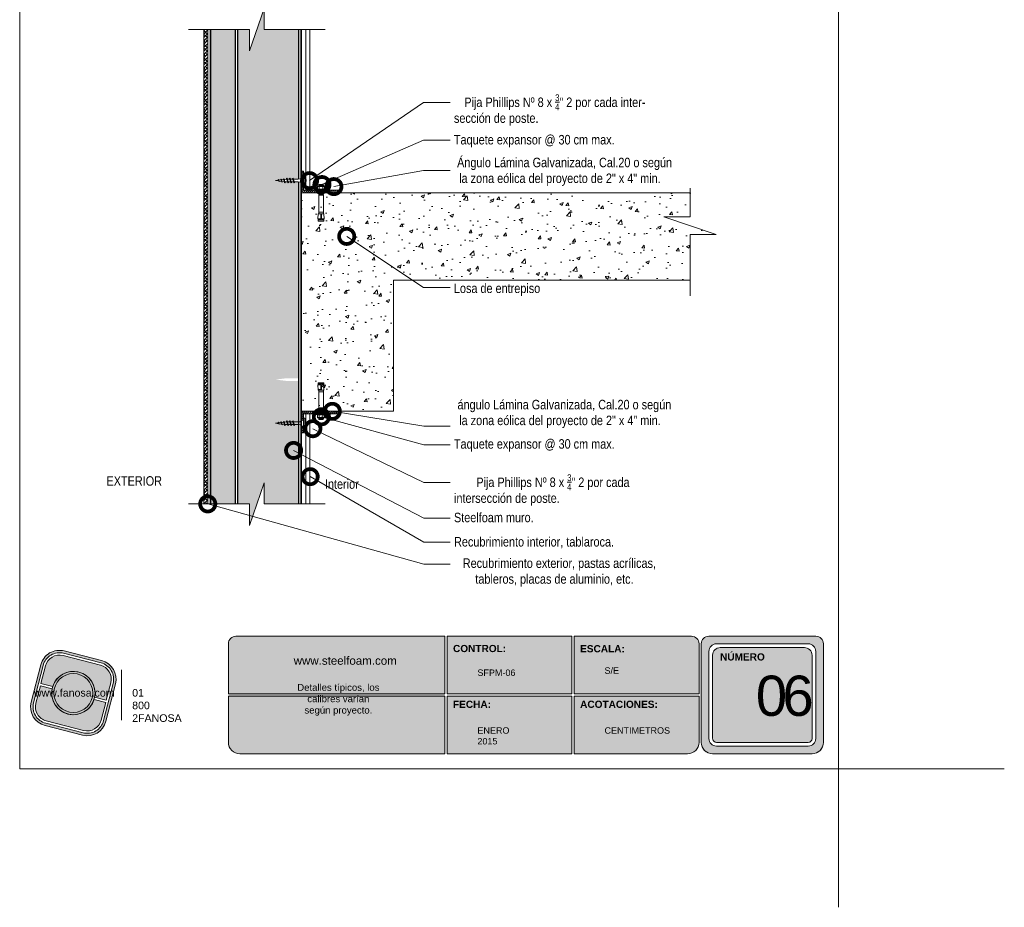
# Model space of a CAD drawing. Header units: millimetres. Extents: x 561 to 590.9, y 81.2 to 116.7.
import ezdxf

# ---------------------------------------------------------------- set-up
doc = ezdxf.new("R2010")
doc.units = ezdxf.units.MM
doc.header["$LTSCALE"] = 0.025
doc.linetypes.add('DASHED2', pattern=[9.524999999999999, 6.35, -3.175])
doc.layers.get('0').update_dxf_attribs({"lineweight": 5})
for name, color, linetype, lineweight in [('00-ACERO', 4, 'Continuous', 15), ('ESTRUCTURA', 251, 'Continuous', 9), ('hatch', 252, 'Continuous', 0), ('LAMINA ACCESORIOS', 1, 'Continuous', 20), ('LAMINA PANEL', 151, 'Continuous', 25), ('PIJAS', 3, 'Continuous', 0), ('Recubrimientos', 254, 'Continuous', 15), ('STEELFOAM', 170, 'Continuous', 35), ('TEXTO', 7, 'DASHED2', 0), ('TEXTO CUADRO DATOS', 251, 'Continuous', 0)]:
    doc.layers.add(name, color=color, linetype=linetype, lineweight=lineweight)
doc.styles.add('Erika', font='techl___.ttf', dxfattribs={"height": 0.25})
doc.styles.get("Standard").update_dxf_attribs({"font": 'romand.shx'})
doc.dimstyles.new('Erika', dxfattribs={"dimtxt": 0.25, "dimasz": 0.8, "dimexe": 0.5, "dimexo": 0.5, "dimgap": 0, "dimtad": 0, "dimlfac": 0.1, "dimzin": 1, "dimdsep": 46, "dimtxsty": 'Erika', "dimblk": 'DOTSMALL', "dimcen": 2.5, "dimse1": 1, "dimse2": 1, "dimclrd": 252, "dimclre": 252, "dimclrt": 256, "dimadec": 0, "dimazin": 0, "dimtfac": 1, "dimtmove": 0, "dimatfit": 3, "dimldrblk": 'DOTSMALL', "dimfxl": 0, "dimlwd": 0, "dimlwe": 0, "dimarcsym": 0})
pattern_1 = [(0, (39.34349228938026, -159.4264615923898), (0.161925, 0.09348744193), [0.10795, -0.2159]), (120, (39.34349228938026, -159.4264615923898), (-0.1619249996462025, 0.09348744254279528), [0.1079499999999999, -0.2158999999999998]), (59.99999999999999, (39.34349228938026, -159.4264615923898), (3.537975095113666e-10, 0.1869748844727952), [-0.2159, 0.10795])]
pattern_2 = [(49.99999999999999, (0, 0), (0.91092334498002, -0.07969542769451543), [0.09525, -1.04775]), (355, (0, 0), (-0.1762171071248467, 0.9552842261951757), [0.0762, -0.83820292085]), (100.4514447, (0.075910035, -0.0066412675), (0.7347062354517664, 0.8755887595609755), [0.080950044, -0.8904512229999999]), (46.18420000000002, (0, 0.254), (1.35539520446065, -0.2102116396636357), [0.142875, -1.571625]), (96.63555760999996, (0.1129495, 0.2364825), (1.187020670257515, 1.237130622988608), [0.1214251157, -1.3356780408]), (351.1841511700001, (0, 0.254), (1.187020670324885, 1.237130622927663), [0.11429983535, -1.2572986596]), (21, (0.127, 0.1905), (0.7580719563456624, -0.5113259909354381), [0.09525, -1.04775]), (326.0000000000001, (0.127, 0.1905), (0.3090101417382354, 0.9209398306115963), [0.0762, -0.8382]), (71.45144499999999, (0.190172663, 0.1478895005), (1.067082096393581, 0.4096138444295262), [0.08095004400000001, -0.8904496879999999]), (37.50000000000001, (0, 0), (0.01544301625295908, 0.4227751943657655), [0, -0.82804, 0, -0.8509000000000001, 0, -0.8413750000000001]), (7.499999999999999, (0, 0), (0.3340983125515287, 0.5009028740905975), [0, -0.48514, 0, -0.80899, 0, -0.320675]), (327.5, (-0.28321, 0), (0.677952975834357, -0.02864371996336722), [0, -0.3175, 0, -0.9906, 0, -1.31445]), (317.5, (-0.41021, 0), (0.7406459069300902, 0.1271324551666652), [0, -0.41275, 0, -0.65786, 0, -0.93345])]

# ---------------------------------------------------------------- blocks, each defined once
blk = doc.blocks.new('_DotSmall')
at = {"color": 0, "linetype": 'ByBlock', "const_width": 0.5}
blk.add_lwpolyline([(-0.0625, 0, 1), (0.0625, 0, 1)], format="xyb", close=True, dxfattribs=at)
blk = doc.blocks.new('Phillips 8 x 34')
at = {"layer": 'PIJAS'}
for p, q in [((-0.03111873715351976, -0.1322546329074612), (-0.03111873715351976, 0.1322546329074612)), ((-0.03111873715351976, 0.1322546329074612), (0, 0.1322546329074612)), ((0, -0.1322546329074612), (0, 0.1322546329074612)), ((0.1400343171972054, 0.0350085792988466), (0.2681992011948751, 0.0350085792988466)), ((0.2391474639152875, -0.05243507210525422), (0.2744091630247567, 0.05243504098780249)), ((0.248949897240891, -0.062237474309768), (0.2800685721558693, 0.06223744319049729)), ((0.2546092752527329, -0.05243507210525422), (0.2898709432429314, 0.05243504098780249)), ((0.2800686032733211, 0.06223744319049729), (0.2744091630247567, 0.05243500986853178)), ((0.2800685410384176, 0.06223744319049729), (0.2898709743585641, 0.05243500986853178)), ((0.2841510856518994, 0.0350085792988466), (0.3495186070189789, 0.0350085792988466)), ((0.3204122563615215, -0.05243510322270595), (0.3556739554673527, 0.05243504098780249)), ((0.330214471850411, -0.06223744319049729), (0.361333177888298, 0.062237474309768)), ((0.3358738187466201, -0.05243500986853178), (0.3711354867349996, 0.05243513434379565)), ((0.3613333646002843, 0.06223744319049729), (0.355673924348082, 0.05243500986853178)), ((0.3613333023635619, 0.06223744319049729), (0.3711357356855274, 0.05243500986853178)), ((0.3651121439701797, 0.0350085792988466), (0.4304289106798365, 0.0350085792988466)), ((0.4013204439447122, -0.05243500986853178), (0.4365821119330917, 0.05243510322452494)), ((0.4111226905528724, -0.06223738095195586), (0.4422413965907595, 0.06223756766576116)), ((0.4167824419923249, -0.05243507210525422), (0.4520441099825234, 0.05243504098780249)), ((0.4422418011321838, 0.06223744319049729), (0.4365823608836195, 0.05243500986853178)), ((0.4422417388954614, 0.06223744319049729), (0.4520441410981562, 0.05243500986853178)), ((0.4461845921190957, 0.03500851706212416), (0.4590088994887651, 0.03500851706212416)), ((0.5101103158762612, 0.02862083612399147), (0.4590088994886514, 0.03500851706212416)), ((0.4853157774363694, -0.04584511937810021), (0.5146938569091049, 0.04152683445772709)), ((0.4951180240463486, -0.05564752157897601), (0.520353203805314, 0.05132942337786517)), ((0.5007773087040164, -0.04584505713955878), (0.5301554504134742, 0.04152711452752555)), ((0.5125021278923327, 0.03500851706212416), (0.5189761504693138, 0.03500851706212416)), ((0.520353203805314, 0.05132957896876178), (0.5146937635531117, 0.04152717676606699)), ((0.5203534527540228, 0.05132933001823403), (0.5301558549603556, 0.04152689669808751)), ((0.580303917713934, 0.0198466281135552), (0.5248955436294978, 0.02677269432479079)), ((0.5634841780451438, -0.03121016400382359), (0.5840657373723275, 0.03000048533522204)), ((0.5732866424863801, -0.04101265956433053), (0.5897253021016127, 0.03980288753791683)), ((0.5789461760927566, -0.03121025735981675), (0.5995277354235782, 0.03000048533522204)), ((0.5897254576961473, 0.03980298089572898), (0.5840660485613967, 0.03000054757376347)), ((0.5897251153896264, 0.03980273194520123), (0.5995275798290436, 0.03000023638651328)), ((0.6507580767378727, 0.01103986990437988), (0.5951456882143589, 0.01799142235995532)), ((0.641653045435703, -0.01657530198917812), (0.6538483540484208, 0.01969414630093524)), ((0.6514554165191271, -0.02637773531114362), (0.6595077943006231, 0.02949664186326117)), ((0.6595078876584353, 0.02949670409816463), (0.6538484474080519, 0.01969427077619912)), ((0.657114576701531, -0.01657523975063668), (0.6693099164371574, 0.01969439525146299)), ((0.6595074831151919, 0.02949654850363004), (0.6693099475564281, 0.01969408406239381)), ((0.7390774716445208, -1.555936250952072e-07), (0.6655319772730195, 0.00919312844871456)), ((-0.03111873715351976, -0.1322546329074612), (0, -0.1322546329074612)), ((0.1400343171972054, -0.03500854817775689), (0.2447228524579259, -0.03500854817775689)), ((0.2489498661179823, -0.062237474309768), (0.2391474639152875, -0.05243507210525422)), ((0.2489498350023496, -0.062237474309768), (0.2546092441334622, -0.05243507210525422)), ((0.2604687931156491, -0.03500854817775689), (0.3260423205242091, -0.03500854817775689)), ((0.3302146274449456, -0.062237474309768), (0.3204122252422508, -0.05243507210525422)), ((0.3302146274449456, -0.062237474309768), (0.3358740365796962, -0.05243507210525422)), ((0.341704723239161, -0.03500854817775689), (0.4071799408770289, -0.03500854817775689)), ((0.4111230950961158, -0.062237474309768), (0.4013206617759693, -0.05243507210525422)), ((0.4111230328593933, -0.062237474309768), (0.4167824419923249, -0.05243504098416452)), ((0.4226419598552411, -0.03500854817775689), (0.4590111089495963, -0.03500854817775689)), ((0.4590093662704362, -0.0350087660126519), (0.4900536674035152, -0.03112822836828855)), ((0.4951183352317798, -0.05564752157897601), (0.4853158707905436, -0.04584505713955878)), ((0.4951182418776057, -0.05564752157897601), (0.5007776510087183, -0.04584511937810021)), ((0.5061336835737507, -0.0291182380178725), (0.5663521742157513, -0.02159092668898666)), ((0.5732867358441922, -0.04101272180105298), (0.5634842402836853, -0.03121025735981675)), ((0.573286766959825, -0.0410125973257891), (0.5789462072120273, -0.03121022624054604)), ((0.5826955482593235, -0.01954798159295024), (0.6428726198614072, -0.01202586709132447)), ((0.6514553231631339, -0.02637767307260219), (0.6416528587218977, -0.01657520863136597)), ((0.6514553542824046, -0.02637764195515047), (0.657114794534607, -0.01657523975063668)), ((0.6589657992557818, -0.0100141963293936), (0.7390774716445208, -1.555936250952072e-07))]:
    blk.add_line(p, q, dxfattribs=at)
at = {"layer": 'PIJAS', "linetype": 'ByBlock', "lineweight": 0}
blk.add_arc((0.2076005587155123, 0), 0.272906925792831, 151.0127863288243, 208.9872136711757, dxfattribs=at)
at = {"layer": 'PIJAS'}
for centre, start, end in [((0.1425436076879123, 0.1880696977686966), 201.3836139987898, 269.0608419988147), ((0.1425436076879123, -0.1880696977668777), 90.93910300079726, 158.6163309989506)]:
    blk.add_arc(centre, 0.1530816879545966, start, end, dxfattribs=at)
blk = doc.blocks.new('LOGO GRIS')
h = blk.add_hatch(color=254)
edge = h.paths.add_edge_path()
edge.add_arc((2075.55300328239, 279.2979295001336), 0.508199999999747, 255.6007667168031, 345.6007667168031, ccw=False)
edge.add_line((2075.426625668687, 278.8056938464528), (2074.442154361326, 279.0584490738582))
edge.add_arc((2074.568531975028, 279.5506847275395), 0.5082000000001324, 165.6007667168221, 255.6007667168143, ccw=False)
edge.add_line((2074.076296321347, 279.6770623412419), (2074.329051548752, 280.661533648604))
edge.add_arc((2074.821287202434, 280.535156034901), 0.508200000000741, 75.60076671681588, 165.6007667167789, ccw=False)
edge.add_line((2074.947664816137, 281.0273916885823), (2075.932136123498, 280.7746364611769))
edge.add_arc((2075.805758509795, 280.2824008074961), 0.5081999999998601, -14.399233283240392, 75.60076671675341, ccw=False)
edge.add_line((2076.297994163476, 280.1560231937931), (2076.045238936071, 279.1715518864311))
edge = h.paths.add_edge_path(flags=16)
edge.add_arc((2075.55300328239, 279.2979295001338), 0.4446749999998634, 255.6007667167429, 345.6007667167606, ccw=False)
edge.add_line((2075.4424228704, 278.867223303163), (2074.457951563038, 279.1199785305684))
edge.add_arc((2074.568531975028, 279.5506847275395), 0.4446750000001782, 165.6007667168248, 255.6007667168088, ccw=False)
edge.add_line((2074.137825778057, 279.6612651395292), (2074.390581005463, 280.6457364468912))
edge.add_arc((2074.821287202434, 280.5351560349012), 0.4446750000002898, 75.60076671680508, 165.6007667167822, ccw=False)
edge.add_line((2074.931867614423, 280.9658622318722), (2075.916338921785, 280.7131070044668))
edge.add_arc((2075.805758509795, 280.2824008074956), 0.4446750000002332, -14.399233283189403, 75.60076671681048, ccw=False)
edge.add_line((2076.236464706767, 280.1718203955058), (2075.983709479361, 279.1873490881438))
h = blk.add_hatch(color=254)
edge = h.paths.add_edge_path()
edge.add_line((2076.05645623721, 279.7261466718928), (2076.174935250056, 280.1876175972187))
edge.add_arc((2075.805758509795, 280.2824008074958), 0.3811499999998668, 345.60076671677, 435.6007667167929)
edge.add_line((2075.900541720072, 280.6515775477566), (2074.916070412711, 280.9043327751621))
edge.add_arc((2074.821287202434, 280.5351560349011), 0.3811500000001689, 75.6007667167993, 165.6007667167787)
edge.add_line((2074.452110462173, 280.6299392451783), (2074.333631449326, 280.1684683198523))
edge.add_line((2074.333631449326, 280.1684683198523), (2074.642133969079, 280.0892627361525))
edge.add_arc((2075.187145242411, 279.9165427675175), 0.5717249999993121, -11.21449474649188, 162.4160281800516, ccw=False)
edge.add_line((2075.747953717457, 279.8053522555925), (2076.05645623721, 279.7261466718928))
h = blk.add_hatch(color=254)
h.paths.add_polyline_path([(2074.615420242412, 279.9165427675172, 1), (2075.758870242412, 279.9165427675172, 1)])
h.paths.add_polyline_path([(2075.699701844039, 279.9165427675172, -1), (2074.674588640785, 279.9165427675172, -1)], flags=16)
blk.add_hatch(color=252).paths.add_polyline_path([(2075.699701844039, 279.9165427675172, 1), (2074.674588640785, 279.9165427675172, 1)])
h = blk.add_hatch(color=254)
edge = h.paths.add_edge_path()
edge.add_arc((2075.187145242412, 279.9165427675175), 0.5717250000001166, 168.7855052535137, 342.4160281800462)
edge.add_line((2075.732156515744, 279.7438227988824), (2076.040659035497, 279.6646172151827))
edge.add_line((2076.040659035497, 279.6646172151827), (2075.922180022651, 279.2031462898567))
edge.add_arc((2075.55300328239, 279.2979295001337), 0.3811499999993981, 255.6007667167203, 345.60076671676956, ccw=False)
edge.add_line((2075.458220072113, 278.9287527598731), (2074.473748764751, 279.1815079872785))
edge.add_arc((2074.568531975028, 279.5506847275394), 0.3811500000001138, 165.6007667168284, 255.60076671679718, ccw=False)
edge.add_line((2074.199355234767, 279.6454679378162), (2074.317834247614, 280.1069388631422))
edge.add_line((2074.317834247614, 280.1069388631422), (2074.626336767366, 280.0277332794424))
at = {"color": 254}
for points in [[(2076.045238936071, 279.1715518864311, -0.414213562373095), (2075.426625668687, 278.8056938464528), (2074.442154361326, 279.0584490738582, -0.414213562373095), (2074.076296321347, 279.6770623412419), (2074.329051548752, 280.661533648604, -0.414213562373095), (2074.947664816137, 281.0273916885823), (2075.932136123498, 280.7746364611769, -0.4142135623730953), (2076.297994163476, 280.1560231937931)], [(2075.983709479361, 279.1873490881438, -0.4142135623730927), (2075.4424228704, 278.867223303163), (2074.457951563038, 279.1199785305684, -0.4142135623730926), (2074.137825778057, 279.6612651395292), (2074.390581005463, 280.6457364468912, -0.414213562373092), (2074.931867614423, 280.9658622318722), (2075.916338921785, 280.7131070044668, -0.4142135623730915), (2076.236464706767, 280.1718203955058)], [(2076.05645623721, 279.7261466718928), (2076.174935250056, 280.1876175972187, 0.414213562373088), (2075.900541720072, 280.6515775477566), (2074.916070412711, 280.9043327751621, 0.4142135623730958), (2074.452110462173, 280.6299392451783), (2074.333631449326, 280.1684683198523), (2074.642133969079, 280.0892627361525, -0.9459053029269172), (2075.747953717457, 279.8053522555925)], [(2074.626336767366, 280.0277332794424, 0.9459053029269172), (2075.732156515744, 279.7438227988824), (2076.040659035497, 279.6646172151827), (2075.922180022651, 279.2031462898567, -0.4142135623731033), (2075.458220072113, 278.9287527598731), (2074.473748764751, 279.1815079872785, -0.414213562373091), (2074.199355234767, 279.6454679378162), (2074.317834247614, 280.1069388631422)]]:
    blk.add_lwpolyline(points, format="xyb", close=True, dxfattribs=at)
for radius in [0.5717249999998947, 0.5125566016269]:
    blk.add_circle((2075.187145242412, 279.9165427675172), radius, dxfattribs=at)
blk = doc.blocks.new('FANOSA')
at = {"color": 253, "const_width": 0.02}
blk.add_lwpolyline([(365.3181968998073, 247.9798347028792), (365.3181968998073, 246.6427006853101)], dxfattribs=at)
at = {"color": 254}
blk.add_blockref('LOGO GRIS', (-1711.138939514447, -32.55437656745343), dxfattribs=at)
at = {"layer": 'TEXTO CUADRO DATOS', "char_height": 0.2, "width": 0.003231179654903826, "attachment_point": 1}
for s, insert in [('{\\fArial|b0|i0|c0|p34;www.fanosa.com}', (363.0082168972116, 247.4682254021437)), ('{\\fArial|b0|i0|c0|p34;01 800 2FANOSA}', (365.5993370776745, 247.4682254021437))]:
    blk.add_mtext(s, dxfattribs=dict(at, insert=insert))
blk = doc.blocks.new('PI-ANCL')
at = {"layer": 'PIJAS', "color": 152}
for p, q in [((0.003449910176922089, 0.03554760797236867), (0.008473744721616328, 0.03554760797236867)), ((0.003449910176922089, 0.03512607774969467), (0.003449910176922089, 0.03554760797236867)), ((0.008473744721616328, 0.0354051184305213), (0.008473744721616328, 0.03554760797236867)), ((-0.0001479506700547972, 0.02959035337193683), (0.01207160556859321, 0.02959035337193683)), ((-0.0001479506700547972, 0.02869344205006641), (-0.0001479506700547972, 0.02959035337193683)), ((-0.0001479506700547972, 0.02869344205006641), (0.01207160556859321, 0.02869344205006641)), ((0.00168298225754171, 0.03058682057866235), (0.00168298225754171, 0.03267531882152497)), ((0.002282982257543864, 0.03352828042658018), (0.009640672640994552, 0.03352828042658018)), ((0.002282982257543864, 0.03327531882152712), (0.003108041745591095, 0.03327531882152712)), ((0.002282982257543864, 0.0299868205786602), (0.003108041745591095, 0.0299868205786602)), ((0.002282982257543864, 0.02973385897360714), (0.009640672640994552, 0.02973385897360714)), ((0.003159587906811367, 0.03482408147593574), (0.003449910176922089, 0.03512607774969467)), ((0.003449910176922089, 0.03454582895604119), (0.003159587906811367, 0.03482408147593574)), ((0.003159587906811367, 0.03424383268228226), (0.003449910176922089, 0.03454582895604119)), ((0.003449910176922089, 0.03396558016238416), (0.003159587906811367, 0.03424383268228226)), ((0.003159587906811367, 0.03366358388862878), (0.003449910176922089, 0.03396558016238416)), ((0.003300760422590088, 0.03352828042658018), (0.003159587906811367, 0.03366358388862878)), ((0.003159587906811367, 0.0296018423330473), (0.003286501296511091, 0.02973385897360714)), ((0.003171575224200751, 0.02959035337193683), (0.003159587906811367, 0.0296018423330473)), ((0.003159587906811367, 0.02844134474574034), (0.003401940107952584, 0.02869344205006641)), ((0.003449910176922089, 0.02816309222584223), (0.003159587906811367, 0.02844134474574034)), ((0.003159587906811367, 0.0278610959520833), (0.003449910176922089, 0.02816309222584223)), ((0.003449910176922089, 0.02758284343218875), (0.003159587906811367, 0.0278610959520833)), ((0.003159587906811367, 0.02728084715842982), (0.003449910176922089, 0.02758284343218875)), ((0.003449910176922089, 0.02700259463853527), (0.003159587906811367, 0.02728084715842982)), ((0.003159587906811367, 0.02670059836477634), (0.003449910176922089, 0.02700259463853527)), ((0.003449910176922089, 0.02642234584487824), (0.003159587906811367, 0.02670059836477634)), ((0.003159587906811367, 0.02612034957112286), (0.003449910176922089, 0.02642234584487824)), ((0.003449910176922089, 0.02584209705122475), (0.003159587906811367, 0.02612034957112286)), ((0.003159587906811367, 0.02554010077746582), (0.003449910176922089, 0.02584209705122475)), ((0.003449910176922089, 0.02526184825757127), (0.003159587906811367, 0.02554010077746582)), ((0.003159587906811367, 0.02495985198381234), (0.003449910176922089, 0.02526184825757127)), ((0.003449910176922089, 0.02468159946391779), (0.003159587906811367, 0.02495985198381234)), ((0.003159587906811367, 0.02437960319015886), (0.003449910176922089, 0.02468159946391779)), ((0.003449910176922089, 0.02410135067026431), (0.003159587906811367, 0.02437960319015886)), ((0.003159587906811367, 0.02379935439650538), (0.003449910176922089, 0.02410135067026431)), ((0.003449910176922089, 0.02352110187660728), (0.003159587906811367, 0.02379935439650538)), ((0.003449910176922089, 0.03512607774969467), (0.008473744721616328, 0.0354051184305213)), ((0.003449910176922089, 0.03454582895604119), (0.008473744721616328, 0.03482486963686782)), ((0.003449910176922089, 0.03396558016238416), (0.008473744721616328, 0.03424462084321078)), ((0.003449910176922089, 0.02816309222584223), (0.008473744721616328, 0.02844213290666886)), ((0.003449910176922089, 0.02758284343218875), (0.008473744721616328, 0.02786188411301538)), ((0.003449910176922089, 0.02700259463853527), (0.008473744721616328, 0.0272816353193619)), ((0.003449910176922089, 0.02642234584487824), (0.008473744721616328, 0.02670138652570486)), ((0.003449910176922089, 0.02584209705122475), (0.008473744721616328, 0.02612113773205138)), ((0.003449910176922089, 0.02526184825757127), (0.008473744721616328, 0.0255408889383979)), ((0.003449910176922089, 0.02468159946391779), (0.008473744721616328, 0.02496064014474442)), ((0.003449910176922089, 0.02468159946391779), (0.008473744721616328, 0.02496064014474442)), ((0.003449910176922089, 0.02410135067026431), (0.008473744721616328, 0.02438039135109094)), ((0.003449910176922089, 0.02410135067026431), (0.008473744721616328, 0.02438039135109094)), ((0.003449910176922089, 0.02352110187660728), (0.008473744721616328, 0.0238001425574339)), ((0.003708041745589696, 0.03058682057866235), (0.003708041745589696, 0.03267531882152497)), ((0.004308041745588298, 0.03327531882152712), (0.007615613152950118, 0.03327531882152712)), ((0.004308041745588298, 0.0299868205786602), (0.007615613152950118, 0.0299868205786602)), ((0.006023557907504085, 0.03352828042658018), (0.008473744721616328, 0.0336643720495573)), ((0.00821561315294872, 0.03058682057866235), (0.00821561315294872, 0.03267531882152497)), ((0.008252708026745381, 0.02959035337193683), (0.008473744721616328, 0.02960263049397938)), ((0.008473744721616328, 0.0354051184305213), (0.008764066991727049, 0.0351268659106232)), ((0.008764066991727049, 0.0351268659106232), (0.008473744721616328, 0.03482486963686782)), ((0.008473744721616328, 0.03482486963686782), (0.008764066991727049, 0.03454661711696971)), ((0.008764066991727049, 0.03454661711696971), (0.008473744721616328, 0.03424462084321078)), ((0.008473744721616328, 0.03424462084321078), (0.008764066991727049, 0.03396636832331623)), ((0.008764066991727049, 0.03396636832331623), (0.008473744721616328, 0.0336643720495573)), ((0.008473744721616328, 0.0336643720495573), (0.008615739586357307, 0.03352828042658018)), ((0.008599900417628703, 0.02973385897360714), (0.008473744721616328, 0.02960263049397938)), ((0.008473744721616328, 0.02960263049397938), (0.00848655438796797, 0.02959035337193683)), ((0.008715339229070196, 0.02869344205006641), (0.008473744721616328, 0.02844213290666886)), ((0.008473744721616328, 0.02844213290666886), (0.008764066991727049, 0.02816388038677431)), ((0.008764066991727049, 0.02816388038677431), (0.008473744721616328, 0.02786188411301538)), ((0.008473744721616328, 0.02786188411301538), (0.008764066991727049, 0.02758363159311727)), ((0.008764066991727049, 0.02758363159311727), (0.008473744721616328, 0.0272816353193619)), ((0.008473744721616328, 0.0272816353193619), (0.008764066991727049, 0.02700338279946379)), ((0.008764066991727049, 0.02700338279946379), (0.008473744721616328, 0.02670138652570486)), ((0.008473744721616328, 0.02670138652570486), (0.008764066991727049, 0.02642313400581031)), ((0.008764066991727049, 0.02642313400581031), (0.008473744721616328, 0.02612113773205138)), ((0.008473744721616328, 0.02612113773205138), (0.008764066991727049, 0.02584288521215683)), ((0.008764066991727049, 0.02584288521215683), (0.008473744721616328, 0.0255408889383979)), ((0.008473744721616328, 0.0255408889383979), (0.008764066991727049, 0.02526263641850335)), ((0.008764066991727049, 0.02526263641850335), (0.008473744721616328, 0.02496064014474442)), ((0.008473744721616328, 0.02496064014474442), (0.008764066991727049, 0.02468238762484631)), ((0.008764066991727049, 0.02468238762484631), (0.008473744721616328, 0.02438039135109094)), ((0.008473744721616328, 0.02438039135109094), (0.008764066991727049, 0.02410213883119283)), ((0.008764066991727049, 0.02410213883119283), (0.008473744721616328, 0.0238001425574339)), ((0.008473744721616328, 0.0238001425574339), (0.008473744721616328, 0.02304141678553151)), ((0.008815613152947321, 0.03327531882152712), (0.009640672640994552, 0.03327531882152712)), ((0.008815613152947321, 0.0299868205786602), (0.009640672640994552, 0.0299868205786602)), ((0.01024067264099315, 0.03058682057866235), (0.01024067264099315, 0.03267531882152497)), ((0.01207160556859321, 0.02869344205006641), (0.01207160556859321, 0.02959035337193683)), ((0.003449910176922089, 0.02304141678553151), (0.003159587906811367, 0.02276316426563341)), ((0.003159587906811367, 0.02276316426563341), (0.008764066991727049, 0.02276316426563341)), ((0.003159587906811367, 0.0004031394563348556), (0.003159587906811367, 0.02276316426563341)), ((0.003449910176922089, 0.02352110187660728), (0.003449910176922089, 0.02304141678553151)), ((0.003449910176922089, 0.02304141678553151), (0.008473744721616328, 0.02304141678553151)), ((0.008473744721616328, 0.02304141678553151), (0.008764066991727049, 0.02276316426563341)), ((0.008764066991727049, 0.0004031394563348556), (0.008764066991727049, 0.02276316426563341)), ((0.002160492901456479, -0.005875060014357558), (0.002596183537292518, 0.0004031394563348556)), ((0.002596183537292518, 0.0004031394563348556), (0.009327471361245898, 0.0004031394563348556)), ((0.003159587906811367, 0.002361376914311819), (0.008764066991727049, 0.002361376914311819)), ((0.00555571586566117, 2.104361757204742e-05), (0.006367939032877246, 2.104361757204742e-05)), ((0.00555571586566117, 2.104361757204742e-05), (0.00555571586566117, -0.005875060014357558)), ((0.006367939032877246, 2.104361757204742e-05), (0.006367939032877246, -0.005875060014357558)), ((0.009763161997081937, -0.005875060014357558), (0.009327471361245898, 0.0004031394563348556)), ((0.00555571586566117, -0.005875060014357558), (0.002160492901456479, -0.005875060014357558)), ((0.002451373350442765, -0.007143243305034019), (0.002633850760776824, -0.005875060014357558)), ((0.002451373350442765, -0.007143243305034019), (0.009472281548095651, -0.007143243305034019)), ((0.002451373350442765, -0.008411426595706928), (0.002633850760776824, -0.007143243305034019)), ((0.002451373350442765, -0.008411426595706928), (0.009472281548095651, -0.008411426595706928)), ((0.006367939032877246, -0.005875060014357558), (0.009763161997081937, -0.005875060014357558)), ((0.009472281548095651, -0.007143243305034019), (0.00928980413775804, -0.005875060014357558)), ((0.009472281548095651, -0.008411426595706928), (0.00928980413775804, -0.007143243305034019))]:
    blk.add_line(p, q, dxfattribs=at)
for centre, start, end in [((0.002282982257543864, 0.03292828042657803), 90.00000000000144, 180), ((0.002282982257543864, 0.03267531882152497), 90, 180.0000000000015), ((0.002282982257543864, 0.03058682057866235), 180.0000000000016, 269.9999999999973), ((0.002282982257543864, 0.0303338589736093), 180, 270.0000000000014), ((0.003108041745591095, 0.03267531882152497), 0, 90.00000000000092), ((0.003108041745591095, 0.03058682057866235), 269.9999999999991, 359.9999999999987), ((0.004308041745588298, 0.03267531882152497), 90, 179.9999999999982), ((0.004308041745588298, 0.03058682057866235), 179.9999999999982, 269.9999999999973), ((0.007615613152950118, 0.03267531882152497), 1.831999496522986e-12, 90), ((0.007615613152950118, 0.03058682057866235), 269.9999999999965, 0), ((0.008815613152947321, 0.03267531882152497), 90, 180.0000000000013), ((0.008815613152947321, 0.03058682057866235), 180.0000000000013, 269.9999999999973), ((0.009640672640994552, 0.03292828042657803), 0, 90.00000000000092), ((0.009640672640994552, 0.03267531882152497), 0, 90), ((0.009640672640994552, 0.03058682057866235), 269.9999999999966, 0), ((0.009640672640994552, 0.0303338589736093), 270.0000000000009, 0)]:
    blk.add_arc(centre, 0.0006000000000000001, start, end, dxfattribs=at)

msp = doc.modelspace()

# ---------------------------------------------------------------- hatches: boundary and pattern name
h = msp.add_hatch(color=253)
h.paths.add_polyline_path([(583.1595455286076, 88.32670792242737, 0.4142135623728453), (582.9595455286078, 88.12670792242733), (582.9595455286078, 85.52670792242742, 0.4142135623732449), (583.259545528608, 85.22670792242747), (585.8789428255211, 85.22670792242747, 0.4142135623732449), (586.1789428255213, 85.52670792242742), (586.1789428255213, 88.12670792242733, 0.4142135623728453), (585.9789428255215, 88.32670792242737)])
h.paths.add_polyline_path([(585.978942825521, 87.92670792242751), (585.9789428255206, 85.62670792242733, -0.4142135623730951), (585.7789428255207, 85.42670792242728), (583.359545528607, 85.42670792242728, -0.4142135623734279), (583.1595455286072, 85.62670792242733), (583.1595455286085, 87.92670792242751, -0.4142135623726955), (583.3595455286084, 88.12670792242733), (585.7789428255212, 88.12670792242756, -0.4142135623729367)], flags=16)
h.paths.add_polyline_path([(585.8789428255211, 87.82670792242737), (585.8789428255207, 85.6267079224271, -0.4142135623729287), (585.7789428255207, 85.52670792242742), (583.359545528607, 85.52670792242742, -0.4142135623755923), (583.2595455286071, 85.62670792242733), (583.2595455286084, 87.82670792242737, -0.4142135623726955), (583.4595455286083, 88.02670792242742), (585.6789428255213, 88.02670792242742, -0.4142135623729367)], flags=0)
h.paths.add_polyline_path([(583.8638960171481, 87.73336851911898), (585.1664198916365, 87.73336851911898), (585.1664198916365, 85.47722936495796), (583.8638960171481, 85.47722936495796)], flags=8)
h.paths.add_polyline_path([(583.4073216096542, 89.51213859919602), (584.6516531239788, 89.51213859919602), (584.6516531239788, 89.22065838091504), (583.4073216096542, 89.22065838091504)], flags=9)
msp.add_hatch(color=253).paths.add_polyline_path([(576.197626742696, 85.22670792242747), (576.197626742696, 86.80670792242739), (576.1976267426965, 88.32670792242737), (570.6916732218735, 88.32670792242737, 0.4142135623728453), (570.4916732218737, 88.12670792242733), (570.4916732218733, 86.80670792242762), (570.4916732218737, 85.52670792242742, 0.4142135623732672), (570.7916732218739, 85.22670792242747)])
h = msp.add_hatch(color=253)
h.paths.add_polyline_path([(579.5485861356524, 86.80670792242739), (579.5485861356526, 88.32670792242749), (576.2576267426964, 88.32670792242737), (576.2576267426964, 86.80670792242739)])
h.paths.add_polyline_path([(579.5485861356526, 86.74670792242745), (576.2576267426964, 86.74670792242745), (576.2576267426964, 85.22670792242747), (579.5485861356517, 85.22670792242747)])
h.paths.add_polyline_path([(579.6085861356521, 86.74670792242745), (579.6085861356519, 85.22670792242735), (582.5995455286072, 85.22670792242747, 0.4142135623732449), (582.8995455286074, 85.52670792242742), (582.899545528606, 86.74670792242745)])
h.paths.add_polyline_path([(579.6085861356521, 88.32670792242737), (579.6085861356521, 86.80670792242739), (582.899545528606, 86.80670792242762), (582.8995455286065, 88.12670792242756, 0.414213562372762), (582.6995455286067, 88.32670792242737)])
at = {"layer": 'ESTRUCTURA', "linetype": 'ByBlock', "lineweight": 0}
h = msp.add_hatch(dxfattribs=at)
h.set_pattern_fill('ANSI38', color=256, scale=0.02)
h.set_pattern_definition([(45, (0, 0), (-0.04490128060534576, 0.04490128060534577), []), (135, (0, 0), (-0.1347038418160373, 0.04490128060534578), [0.15875, -0.09525])])
h.paths.add_polyline_path([(569.9471248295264, 104.334624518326), (569.8395906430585, 104.334624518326), (569.8395906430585, 91.81723602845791), (569.9471248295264, 91.81723602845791)])
h = msp.add_hatch(dxfattribs=at)
h.set_pattern_fill('ANSI31', color=256, scale=0.012)
h.set_pattern_definition([(45, (51.47100800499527, -203.6583012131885), (-0.02694076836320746, 0.02694076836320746), [])])
edge = h.paths.add_edge_path()
edge.add_arc((572.3352009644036, 100.5311433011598), 0.1494477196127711, 299.4208628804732, 339.5555660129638)
edge.add_line((572.4752351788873, 100.4789413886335), (572.4752351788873, 100.598582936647))
edge.add_line((572.4752351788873, 100.598582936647), (572.4086128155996, 100.5985829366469))
edge.add_line((572.4086128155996, 100.5985829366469), (572.4086128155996, 100.4009691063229))
h.paths.add_polyline_path([(572.9591249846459, 100.0947906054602), (572.9554787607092, 100.0281682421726), (573.3927504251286, 100.0281682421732), (573.3927504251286, 100.0947906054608)])
edge = h.paths.add_edge_path()
edge.add_line((572.9134806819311, 100.0281682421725), (572.9084840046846, 100.0947906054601))
edge.add_line((572.9084840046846, 100.0947906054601), (572.4752351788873, 100.0947906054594))
edge.add_line((572.4752351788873, 100.0947906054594), (572.4752351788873, 100.2144326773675))
edge.add_arc((572.332691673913, 100.1586173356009), 0.1530816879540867, 21.38367486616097, 60.26746599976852)
edge.add_line((572.4086128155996, 100.2915458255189), (572.4086128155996, 100.0281682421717))
edge.add_line((572.4086128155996, 100.0281682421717), (572.9134806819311, 100.0281682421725))
h = msp.add_hatch(dxfattribs=at)
h.set_pattern_fill('AR-CONC', color=256, scale=0.005)
h.set_pattern_definition(pattern_2)
h.paths.add_polyline_path([(574.8480353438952, 97.72186824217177), (572.4086128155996, 97.72186824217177), (572.4086128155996, 94.26247219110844), (574.8480353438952, 94.26247219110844)])
h = msp.add_hatch(dxfattribs=at)
h.set_pattern_fill('ANSI31', color=256, scale=0.012)
h.set_pattern_definition([(45, (51.47100800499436, -205.4441000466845), (-0.02694076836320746, 0.02694076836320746), [])])
edge = h.paths.add_edge_path()
edge.add_arc((572.3326916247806, 93.755884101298), 0.1530816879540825, 21.38362443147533, 60.26744482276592)
edge.add_line((572.4086128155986, 93.88881256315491), (572.4086128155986, 93.69191698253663))
edge.add_line((572.4086128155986, 93.69191698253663), (572.4752351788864, 93.69191698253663))
edge.add_line((572.4752351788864, 93.69191698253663), (572.4752351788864, 93.81169931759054))
edge = h.paths.add_edge_path()
edge.add_line((572.9084734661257, 94.1957093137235), (572.9134701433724, 94.26233167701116))
edge.add_line((572.9134701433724, 94.26233167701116), (572.4086128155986, 94.26233167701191))
edge.add_line((572.4086128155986, 94.26233167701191), (572.4086128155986, 93.99823589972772))
edge.add_arc((572.3352009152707, 94.12841006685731), 0.149447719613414, 299.4208845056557, 339.5555722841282)
edge.add_line((572.4752351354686, 94.07620816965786), (572.4752351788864, 94.1957093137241))
edge.add_line((572.4752351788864, 94.1957093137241), (572.9084734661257, 94.1957093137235))
h.paths.add_polyline_path([(572.9554864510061, 94.26233167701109), (572.9591326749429, 94.19570931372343), (573.3927504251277, 94.19570931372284), (573.3927504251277, 94.26233167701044)])
at = {"layer": 'hatch', "linetype": 'ByBlock', "lineweight": 0}
h = msp.add_hatch(dxfattribs=at)
h.set_pattern_fill('HONEY', color=256, scale=0.034)
h.set_pattern_definition(pattern_1)
edge = h.paths.add_edge_path()
edge.add_arc((572.3326917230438, 94.90901636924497), 0.153081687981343, 86.51750556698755, 89.0608419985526)
edge.add_line((572.3352008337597, 95.06207749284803), (572.0162264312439, 95.06207754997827))
edge.add_line((572.0162264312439, 95.06207754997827), (571.7361578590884, 95.09708622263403))
edge.add_line((571.7361578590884, 95.09708622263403), (572.0162242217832, 95.13209461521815))
edge.add_line((572.0162242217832, 95.13209461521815), (572.3352010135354, 95.13209461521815))
edge.add_arc((572.3352010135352, 95.28154233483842), 0.1494477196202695, 270.0000000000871, 272.6038545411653)
edge.add_line((572.3419904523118, 95.13224891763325), (572.3419904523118, 100.3114163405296))
edge.add_arc((572.3326916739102, 100.1586173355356), 0.1530816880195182, 86.51748714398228, 89.06084199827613)
edge.add_line((572.3352007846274, 100.3116784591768), (572.016226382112, 100.311678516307))
edge.add_line((572.016226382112, 100.311678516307), (571.7361578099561, 100.3466871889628))
edge.add_line((571.7361578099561, 100.3466871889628), (572.0162241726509, 100.3816955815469))
edge.add_line((572.0162241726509, 100.3816955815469), (572.3352009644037, 100.3816955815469))
edge.add_arc((572.3352009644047, 100.5311433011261), 0.1494477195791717, 269.9999999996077, 272.6038733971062)
edge.add_line((572.3419904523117, 100.3818498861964), (572.3419904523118, 104.334624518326))
edge.add_line((572.3419904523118, 104.334624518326), (571.4304899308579, 104.3346245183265))
edge.add_line((571.4304899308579, 104.3346245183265), (571.4304899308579, 104.8891641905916))
edge.add_line((571.4304899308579, 104.8891641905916), (571.051502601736, 103.7674598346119))
edge.add_line((571.051502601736, 103.7674598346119), (571.051502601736, 104.3346245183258))
edge.add_line((571.051502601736, 104.3346245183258), (570.7332233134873, 104.3346245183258))
edge.add_line((570.7332233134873, 104.3346245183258), (570.7332233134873, 91.81723602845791))
edge.add_line((570.7332233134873, 91.81723602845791), (571.051502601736, 91.81723602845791))
edge.add_line((571.051502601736, 91.81723602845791), (571.051502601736, 91.25007134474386))
edge.add_line((571.051502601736, 91.25007134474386), (571.4266039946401, 92.36027433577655))
edge.add_line((571.4266039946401, 92.36027433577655), (571.4304899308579, 91.81723602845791))
edge.add_line((571.4304899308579, 91.81723602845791), (572.3419904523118, 91.81723602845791))
edge.add_line((572.3419904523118, 91.81723602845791), (572.3419904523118, 95.06181537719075))
h = msp.add_hatch(dxfattribs=at)
h.set_pattern_fill('HONEY', color=256, scale=0.034)
h.set_pattern_definition(pattern_1)
h.paths.add_polyline_path([(570.019090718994, 104.3346245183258), (570.6666009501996, 104.3346245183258), (570.6666009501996, 91.81723602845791), (570.019090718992, 91.81723602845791), (570.0190907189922, 93.7958879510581)])
h = msp.add_hatch(dxfattribs=at)
h.set_pattern_fill('AR-CONC', color=256, scale=0.005)
h.set_pattern_definition(pattern_2)
h.paths.add_polyline_path([(582.6703110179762, 100.0281682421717), (572.955917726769, 100.0281682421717), (572.9563278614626, 100.0256100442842), (572.9539073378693, 100.0252219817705), (572.9526712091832, 100.0087402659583), (572.9544143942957, 100.0090197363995), (572.9548703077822, 100.0061759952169), (572.9524497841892, 100.0057879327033), (572.9494047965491, 99.96518809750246), (572.9494047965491, 99.91718716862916), (572.9338044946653, 99.89798679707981), (572.9182041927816, 99.91718716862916), (572.9182041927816, 99.96518809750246), (572.915602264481, 99.99988047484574), (572.9132392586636, 99.99950163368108), (572.912783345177, 100.0023453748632), (572.9153861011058, 100.002762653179), (572.9141793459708, 100.0188527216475), (572.9118163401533, 100.0184738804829), (572.9102621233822, 100.0281682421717), (572.4086128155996, 100.0281682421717), (572.4086128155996, 97.72190420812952), (572.91820419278, 97.72190420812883), (572.91820419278, 97.76298037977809), (572.9338044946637, 97.78218075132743), (572.9494047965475, 97.76298037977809), (572.9494047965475, 97.72190420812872), (573.3927504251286, 97.72190420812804), (582.6703110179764, 97.72186824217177), (582.6703110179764, 98.92438766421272), (583.3500376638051, 98.92438766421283), (581.9751092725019, 99.38893113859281), (582.6703110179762, 99.38893113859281)])

# ---------------------------------------------------------------- linework, layer by layer
at = {"lineweight": 0}
for p, q in [((572.4086128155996, 100.0281682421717), (572.9134806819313, 100.0281682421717)), ((572.9554787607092, 100.0281682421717), (582.6703110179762, 100.0281682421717)), ((574.8480353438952, 97.72186824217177), (582.6703110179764, 97.72186824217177))]:
    msp.add_line(p, q, dxfattribs=at)
at = {"color": 253}
for p, q in [((576.1976267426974, 88.32670792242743), (570.691673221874, 88.32670792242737)), ((576.1976267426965, 86.80670792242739), (576.1976267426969, 88.32670792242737)), ((576.2576267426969, 86.80670792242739), (576.2576267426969, 88.32670792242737)), ((579.5485861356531, 88.32670792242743), (576.2576267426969, 88.32670792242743)), ((579.5485861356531, 86.80670792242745), (579.5485861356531, 88.32670792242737)), ((579.6085861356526, 86.80670792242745), (579.6085861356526, 88.32670792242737)), ((582.6995455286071, 88.32670792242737), (579.6085861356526, 88.32670792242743)), ((585.9789428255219, 88.32670792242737), (583.1595455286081, 88.32670792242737)), ((570.4916732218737, 86.8067079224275), (570.4916732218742, 88.12670792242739)), ((582.899545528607, 88.12670792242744), (582.8995455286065, 86.80670792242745)), ((582.9595455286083, 88.12670792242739), (582.9595455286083, 85.52670792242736)), ((585.7789428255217, 88.1267079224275), (583.3595455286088, 88.12670792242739)), ((585.6789428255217, 88.02670792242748), (583.4595455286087, 88.0267079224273)), ((586.1789428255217, 85.52670792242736), (586.1789428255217, 88.12670792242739)), ((583.159545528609, 87.92670792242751), (583.1595455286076, 85.62670792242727)), ((583.2595455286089, 87.82670792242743), (583.2595455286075, 85.62670792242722)), ((585.8789428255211, 85.62670792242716), (585.8789428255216, 87.82670792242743)), ((585.978942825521, 85.62670792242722), (585.9789428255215, 87.92670792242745)), ((576.1976267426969, 86.80670792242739), (570.4916732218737, 86.8067079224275)), ((576.1976267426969, 86.74670792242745), (570.4916732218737, 86.7467079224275)), ((570.4916732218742, 85.52670792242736), (570.4916732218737, 86.7467079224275)), ((576.1976267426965, 85.22670792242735), (576.1976267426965, 86.74670792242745)), ((579.5485861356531, 86.80670792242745), (576.2576267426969, 86.80670792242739)), ((576.2576267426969, 85.22670792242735), (576.2576267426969, 86.74670792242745)), ((579.5485861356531, 86.7467079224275), (576.2576267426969, 86.74670792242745)), ((579.5485861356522, 85.22670792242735), (579.5485861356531, 86.7467079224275)), ((582.8995455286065, 86.80670792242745), (579.6085861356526, 86.80670792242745)), ((579.6085861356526, 85.22670792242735), (579.6085861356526, 86.7467079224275)), ((582.8995455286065, 86.7467079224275), (579.6085861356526, 86.7467079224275)), ((582.8995455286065, 86.7467079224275), (582.8995455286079, 85.52670792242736)), ((583.3595455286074, 85.52670792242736), (585.7789428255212, 85.5267079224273)), ((583.3595455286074, 85.42670792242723), (585.7789428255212, 85.42670792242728)), ((576.1976267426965, 85.22670792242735), (570.7916732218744, 85.22670792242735)), ((579.5485861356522, 85.22670792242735), (576.2576267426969, 85.22670792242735)), ((582.5995455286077, 85.22670792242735), (579.6085861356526, 85.22670792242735)), ((585.8789428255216, 85.22670792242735), (583.2595455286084, 85.22670792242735)), ((583.2595455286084, 85.22670792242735), (585.8789428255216, 85.22670792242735))]:
    msp.add_line(p, q, dxfattribs=at)
at = {"color": 254}
for q in [(590.9488597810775, 84.82670792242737), (586.5789428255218, 81.17397633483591)]:
    msp.add_line((586.5789428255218, 84.82670792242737), q, dxfattribs=at)
msp.add_lwpolyline([(564.9889428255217, 84.82670792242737), (586.5789428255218, 84.82670792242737), (586.5789428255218, 112.7667079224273), (564.9889428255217, 112.7667079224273)], close=True, dxfattribs=at)
at = {"linetype": 'ByBlock', "lineweight": 0}
for points in [[(572.9134806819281, 94.26247219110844), (572.4086128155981, 94.26247219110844), (572.4086128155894, 100.0281682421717)], [(574.8480353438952, 97.72186824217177), (574.8480353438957, 94.26247219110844), (572.9554787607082, 94.26247219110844)]]:
    msp.add_lwpolyline(points, dxfattribs=at)
at = {"color": 253}
for centre, radius, start, end in [((570.691673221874, 88.12670792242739), 0.2, 90, 180), ((582.6995455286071, 88.12670792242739), 0.2, 1.628443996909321e-11, 90), ((583.1595455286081, 88.12670792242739), 0.2, 90, 180), ((585.9789428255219, 88.12670792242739), 0.2, 0, 90), ((583.3595455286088, 87.9267079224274), 0.2, 90, 179.9999999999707), ((583.4595455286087, 87.82670792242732), 0.2, 90, 179.9999999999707), ((585.6789428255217, 87.82670792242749), 0.2, 359.9999999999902, 90), ((585.7789428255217, 87.92670792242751), 0.2, 359.9999999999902, 90), ((570.7916732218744, 85.5267079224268), 0.3, 179.9999999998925, 270.0000000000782), ((582.5995455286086, 85.52670792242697), 0.3, 269.9999999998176, 7.490842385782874e-11), ((583.2595455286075, 85.5267079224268), 0.3, 179.9999999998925, 270.0000000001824), ((583.2595455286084, 85.52670792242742), 0.3000000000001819, 180.0000000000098, 270), ((583.3595455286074, 85.62670792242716), 0.1999999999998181, 179.9999999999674, 270), ((583.359545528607, 85.62670792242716), 0.0999999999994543, 179.9999999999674, 270.0000000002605), ((585.7789428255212, 85.62670792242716), 0.1999999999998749, 270, 1.628443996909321e-11), ((585.7789428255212, 85.62670792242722), 0.09999999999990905, 270, 359.9999999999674), ((585.8789428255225, 85.5267079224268), 0.3, 269.9999999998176, 1.074773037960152e-10), ((585.8789428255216, 85.52670792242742), 0.3000000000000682, 270, 359.9999999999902)]:
    msp.add_arc(centre, radius, start, end, dxfattribs=at)
at = {"layer": 'ESTRUCTURA', "linetype": 'ByBlock', "lineweight": 0}
for p, q in [((569.5480827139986, 104.3346245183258), (570.1955929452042, 104.3346245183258)), ((570.019090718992, 91.81723602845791), (570.6666009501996, 91.81723602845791))]:
    msp.add_line(p, q, dxfattribs=at)
at = {"layer": 'hatch', "linetype": 'ByBlock', "lineweight": 0}
for points in [[(569.4395906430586, 104.3346245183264), (571.051502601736, 104.3346245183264), (571.051502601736, 103.7674598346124), (571.4304899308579, 104.8891641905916), (571.4304899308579, 104.3346245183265), (573.0424018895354, 104.3346245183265)], [(582.6703110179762, 100.1492376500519), (582.6703110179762, 99.38893113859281), (581.9751092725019, 99.38893113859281), (583.3500376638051, 98.92438766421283), (582.6703110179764, 98.92438766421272), (582.6703110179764, 97.30688163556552)], [(569.4395906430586, 91.81723602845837), (571.051502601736, 91.81723602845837), (571.051502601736, 91.25007134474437), (571.4304899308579, 92.37177570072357), (571.4304899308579, 91.81723602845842), (573.0424018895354, 91.81723602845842)]]:
    msp.add_lwpolyline(points, dxfattribs=at)
at = {"layer": 'LAMINA ACCESORIOS'}
for points in [[(572.9554787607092, 100.0281682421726), (573.3927504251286, 100.0281682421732), (573.3927504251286, 100.0947906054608), (572.4752351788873, 100.0947906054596), (572.4752351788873, 100.598582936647), (572.4086128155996, 100.598582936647), (572.4086128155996, 100.4009691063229)], [(572.4086128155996, 100.2915458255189), (572.4086128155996, 100.0281682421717), (572.9134806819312, 100.0281682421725)], [(572.4086128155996, 93.99823589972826), (572.4086128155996, 94.26247219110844), (572.9134806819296, 94.26247219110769)], [(572.9554787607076, 94.26247219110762), (573.3927504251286, 94.26247219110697), (573.3927504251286, 94.19584982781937), (572.4752351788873, 94.19584982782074), (572.4752351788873, 93.69205749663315), (572.4086128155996, 93.69205749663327), (572.4086128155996, 93.88881256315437)]]:
    msp.add_lwpolyline(points, dxfattribs=at)
at = {"layer": 'LAMINA PANEL', "extrusion": (0, 0, -1)}
for p, q in [((570.6666009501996, 104.3346245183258), (570.6666009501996, 91.81723602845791)), ((570.7332233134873, 104.3346245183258), (570.7332233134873, 91.81723602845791)), ((572.3419904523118, 104.334624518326), (572.3419904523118, 100.3818498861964)), ((572.3419904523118, 100.3114163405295), (572.3419904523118, 91.81723602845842)), ((572.4086128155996, 100.2915458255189), (572.4086128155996, 95.15136811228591))]:
    msp.add_line(p, q, dxfattribs=at)
at = {"layer": 'Recubrimientos', "linetype": 'ByBlock', "lineweight": 0}
for p, q in [((569.8395906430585, 104.3346245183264), (569.8395906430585, 91.81723602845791)), ((569.9471248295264, 104.3346245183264), (569.9471248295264, 91.81723602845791)), ((572.5348677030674, 104.334624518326), (572.5348677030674, 100.0947906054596)), ((572.6424018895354, 104.334624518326), (572.6424018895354, 100.0947906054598)), ((572.534867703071, 94.19584982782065), (572.5348677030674, 91.81723602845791)), ((572.642401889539, 94.1958498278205), (572.6424018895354, 91.81723602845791))]:
    msp.add_line(p, q, dxfattribs=at)
at = {"layer": 'STEELFOAM', "linetype": 'ByBlock', "extrusion": (0, 0, -1)}
msp.add_line((570.019090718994, 91.81723602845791), (570.019090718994, 104.3346245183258), dxfattribs=at)
at = {"layer": 'STEELFOAM', "extrusion": (0, 0, -1)}
for p, q in [((572.4086128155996, 104.334624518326), (572.4086128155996, 100.4009691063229)), ((572.4086128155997, 100.2915455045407), (572.4086128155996, 91.81723602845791))]:
    msp.add_line(p, q, dxfattribs=at)

# ---------------------------------------------------------------- block references
msp.add_blockref('FANOSA', (202.3554182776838, -160.5345597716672))
at = {"layer": '00-ACERO', "linetype": 'ByBlock', "lineweight": 0, "xscale": -1}
msp.add_blockref('Phillips 8 x 34', (572.4752351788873, 100.3466867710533), dxfattribs=at)
at = {"layer": 'PIJAS', "xscale": 21.96458040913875, "yscale": 21.96458040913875, "zscale": 21.96458040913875}
msp.add_blockref('PI-ANCL', (572.8028554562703, 99.46455119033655), dxfattribs=at)
at = {"layer": 'PIJAS', "xscale": -21.96458040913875, "yscale": 21.96458040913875, "zscale": 21.96458040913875, "rotation": 180}
msp.add_blockref('PI-ANCL', (572.8028554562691, 94.82608924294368), dxfattribs=at)
at = {"layer": 'PIJAS', "linetype": 'ByBlock', "lineweight": 0, "xscale": -1}
msp.add_blockref('Phillips 8 x 34', (572.4752351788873, 93.94395366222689), dxfattribs=at)

# ---------------------------------------------------------------- texts
at = {"layer": 'TEXTO', "linetype": 'ByBlock', "lineweight": 0, "char_height": 0.25, "attachment_point": 1, "style": 'Erika'}
for s, insert, width in [('\\A1;{\\W3.43025; }Pija Phillips Nº 8 x {\\H0.7x;\\S3/4;\\H1.429x;" 2 por cada inter-\\Psección de poste.}', (576.4376455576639, 102.6235553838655), 7.681528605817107), ('\\A1;Taquete expansor @ 30 cm max.', (576.4370296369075, 101.551219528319), 7.623552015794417), ('\\A1;{\\W1.06172; }Ángulo Lámina Galvanizada, Cal.20 o según \\P{\\W1.73691; }la zona eólica del proyecto de 2" x 4" min.', (576.4370594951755, 100.9499381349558), 7.68211466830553), ('\\A1;{\\W1.15431; }ángulo Lámina Galvanizada, Cal.20 o según \\P{\\W1.7272; }la zona eólica del proyecto de 2" x 4" min.', (576.4398329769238, 94.56228675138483), 7.679341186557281), ('\\A1;Taquete expansor @ 30 cm max. ', (576.4382704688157, 93.52401862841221), 7.660203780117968), ('\\A1;{\\W7.36526; }Pija Phillips Nº 8 x {\\H0.7x;\\S3/4;\\H1.429x;" 2 por cada \\Pintersección de poste.}', (576.4408428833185, 92.59796634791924), 7.678331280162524), ('{\\C30;Steelfoam }muro.', (576.439179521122, 91.58424399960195), 7.665983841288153), ('Recubrimiento interior, tablaroca.', (576.4412861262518, 90.94263163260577), 7.550248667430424), ('{\\W2.90833; }Recubrimiento exterior, pastas acrílicas, \\P{\\W7.05667; }tableros, placas de aluminio, etc.', (576.4403221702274, 90.37832665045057), 7.660203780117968)]:
    msp.add_mtext(s, dxfattribs=dict(at, insert=insert, width=width))
for s, insert in [('Losa de entrepiso', (576.4372832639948, 97.63110066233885)), ('EXTERIOR', (567.2772875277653, 92.54734239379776)), ('Interior', (573.0369167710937, 92.46607086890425))]:
    msp.add_mtext(s, dxfattribs=dict(at, insert=insert))
at = {"layer": 'TEXTO CUADRO DATOS', "attachment_point": 1}
for s, insert, char_height, width in [('{\\fArial|b1|i0|c0|p34;CONTROL:}', (576.4136287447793, 88.09704631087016), 0.19, 0.003231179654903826), ('{\\fArial|b1|i0|c0|p34;ESCALA:}', (579.764588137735, 88.0915890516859), 0.19, 0.003231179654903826), ('{\\fArial|b0|i0|c0|p34;www.steelfoam.com\\P\\W6.892;  \\W1;\\P\\H0.8279x;\\W1.3542; \\W1;Detalles típicos, los \\P{\\W5.14067; }calibres varían \\P{\\W4.05544; }según proyecto.}', (572.2136671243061, 87.79092633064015), 0.2174175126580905, 2.326381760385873), ('{\\fArial|b1|i0|c0|p34;NÚMERO}', (583.4548216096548, 87.8755877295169), 0.19, 0.003231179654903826), ('{\\fArial|b0|i0|c0|p34;S/E}', (580.4080932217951, 87.50437082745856), 0.17, 0.003231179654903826), ('{\\fArial|b0|i0|c0|p34;SFPM-06}', (577.0571338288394, 87.44891432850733), 0.17, 0.003231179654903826), ('{\\fArial|b0|i0|c0|p34;\\T0.75;06}', (584.3987520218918, 87.28615526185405), 1.060422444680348, 0.00456855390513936), ('{\\fArial|b1|i0|c0|p34;FECHA:}', (576.4136287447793, 86.62524224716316), 0.19, 0.003231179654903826), ('{\\fArial|b1|i0|c0|p34;ACOTACIONES:}', (579.764588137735, 86.62524224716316), 0.19, 0.003231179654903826), ('{\\fArial|b0|i0|c0|p34;ENERO 2015}', (577.0571338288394, 85.92437082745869), 0.17, 0.003231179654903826), ('{\\fArial|b0|i0|c0|p34;CENTIMETROS}', (580.4080932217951, 85.92437082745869), 0.17, 0.003231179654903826)]:
    msp.add_mtext(s, dxfattribs=dict(at, insert=insert, char_height=char_height, width=width))

# ---------------------------------------------------------------- leaders
at = {"layer": 'TEXTO', "linetype": 'ByBlock', "lineweight": 0}
for points in [[(572.6319228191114, 100.3466867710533), (575.6358893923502, 102.4063774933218), (576.33588939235, 102.4063774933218)], [(572.958209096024, 100.241818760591), (575.6358893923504, 101.4149624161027), (576.33588939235, 101.4149624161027)], [(573.2726010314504, 100.1882328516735), (575.6358893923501, 100.6116688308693), (576.33588939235, 100.6106591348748)], [(573.2316126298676, 94.26014837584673), (575.6403221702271, 93.86838845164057), (576.3403221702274, 93.86838845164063)], [(572.94338113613, 94.11452727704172), (575.6403221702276, 93.37843582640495), (576.3403221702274, 93.37843582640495)], [(572.7182419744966, 93.8008320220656), (575.6403221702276, 92.38169102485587), (576.3403221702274, 92.38169102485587)], [(572.2104035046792, 93.22784287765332), (575.6403221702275, 91.44167653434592), (576.3403221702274, 91.44167653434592)], [(572.6468346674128, 92.53609391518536), (575.6403221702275, 90.8067967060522), (576.3403221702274, 90.8067967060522)], [(569.9471248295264, 91.81723602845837), (575.6403221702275, 90.22414304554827), (576.3403221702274, 90.22414304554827)]]:
    msp.add_leader(points, dimstyle='Erika', override={"dimgap": 0, "dimtad": 0}, dxfattribs=at)
at = {"layer": 'TEXTO', "linetype": 'ByBlock', "lineweight": 0, "annotation_type": 0, "has_hookline": 1, "hookline_direction": 0, "text_width": 2.924707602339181}
msp.add_leader([(573.610902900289, 98.87503622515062), (575.6358893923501, 97.52704064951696), (576.33588939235, 97.52704064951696)], dimstyle='Erika', override={"dimgap": 0, "dimtad": 0}, dxfattribs=at)

doc.saveas('drawing.dxf')
